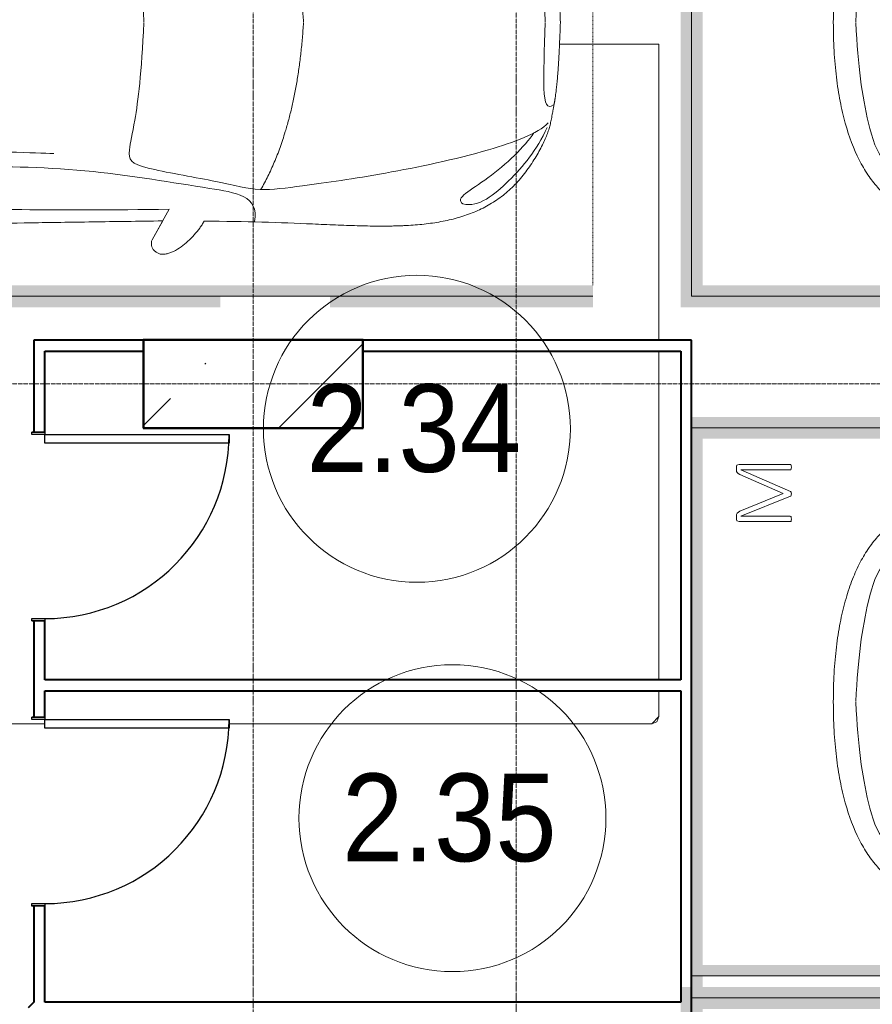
# Model space of a CAD drawing. Header units: millimetres. Extents: x -135639 to 224623, y -383017 to -59102.
# Tile 79 of 256: x 58730 to 62619, y -356445 to -351954. Entities that reach past the tile are written whole.
import ezdxf

# ---------------------------------------------------------------- set-up
doc = ezdxf.new("R2010")
doc.units = ezdxf.units.MM
for name, pattern in [('Линия сетки', [25, 20, -2.5, 0, -2.5]), ('Невидимые', [5, 3, -2]), ('Штрих_3_3_', [6, 3, -3])]:
    doc.linetypes.add(name, pattern=pattern)
for name, color, linetype, lineweight in [('A-000-M_MASS', 7, 'Continuous', 18), ('A-010-A_ROOM', 7, 'Continuous', 20), ('A-200-M_WALL_INT', 7, 'Continuous', 18), ('A-325-M_DOOR', 7, 'Continuous', 18), ('A-325-M_DOOR__FRAME', 7, 'Continuous', 30), ('A-325-M_DOOR_PANEL', 7, 'Continuous', 30), ('C-953-M_PARKING', 7, 'Continuous', 18), ('C-953-MH_PARKING', 7, 'Невидимые', 18), ('S-160-M_FOUND', 7, 'Continuous', 18), ('S-280-M_COLUMN', 7, 'Continuous', 18), ('Z-030-M_GRID', 7, 'Continuous', 9)]:
    doc.layers.add(name, color=color, linetype=linetype, lineweight=lineweight)
doc.styles.add('Arial_2', font='arial.ttf', dxfattribs={"width": 0.9, "height": 400})

# ---------------------------------------------------------------- blocks, each defined once
blk = doc.blocks.new('A_PAR_Parking - M-V4-B2_-11_400_')
at = {"layer": 'C-953-M_PARKING', "true_color": 0xf7f9fb}
blk.add_hatch(color=7, dxfattribs=at).paths.add_polyline_path([(-1300, -2579.7), (-1300, -2650), (-1200, -2650), (-1200, 2600), (1200, 2600), (1200, -2650), (1300, -2650), (1300, 2700), (-1300, 2700), (-1300, -1886.4)])
at = {"layer": 'A-000-M_MASS', "color": 253, "true_color": 0xaaaaaa}
for points, knots in [([(0, 2003.8), (-45, 2003.7), (-131.8, 2001.4), (-251.9, 1990.7), (-361.8, 1973.6), (-494.8, 1942.4), (-606.8, 1899.6), (-686.2, 1853.3), (-726.1, 1824.5), (-753.4, 1801.8), (-773.8, 1781.9), (-788.8, 1765.5), (-799.4, 1753.1), (-809.5, 1740.4), (-818.9, 1727.5), (-827.7, 1714.4), (-836.1, 1701.2), (-843.9, 1687.9), (-851.2, 1674.4), (-857.9, 1660.8), (-864.3, 1647.2), (-870.2, 1633.6), (-875.7, 1619.8), (-880.7, 1606), (-885.4, 1592.2), (-889.8, 1578.4), (-893.7, 1564.6), (-897.4, 1550.8), (-900.7, 1537.2), (-903.9, 1523.6), (-906.6, 1510.1), (-909.2, 1496.6), (-911.6, 1483.4), (-913.8, 1470.2), (-915.7, 1457.2), (-917.5, 1444.4), (-919.2, 1431.8), (-920.9, 1419.4), (-922.8, 1403.2), (-925.1, 1383.5), (-927.6, 1360.8), (-929.8, 1338.8), (-931.7, 1317.6), (-934, 1290), (-936.3, 1256.7), (-938.2, 1217.6), (-939.4, 1178.6), (-940, 1138.8), (-940, 1097.3), (-939.6, 1053.4), (-938.7, 1006.6), (-937.5, 956.3), (-936, 902.1), (-934.3, 843.5), (-932.5, 780), (-929.8, 688.2), (-926.5, 558.6), (-922.7, 375.9), (-918.9, 163.4), (-914.9, -81.7), (-911.4, -315.4), (-908.5, -521.3), (-906.9, -630.9), (-906.1, -687.4)], [0, 0, 0, 0, 0.02381, 0.047619, 0.071429, 0.095238, 0.142857, 0.166667, 0.178571, 0.190476, 0.202381, 0.208333, 0.214286, 0.220238, 0.22619, 0.232143, 0.238095, 0.244048, 0.25, 0.255952, 0.261905, 0.267857, 0.27381, 0.279762, 0.285714, 0.291667, 0.297619, 0.303571, 0.309524, 0.315476, 0.321429, 0.327381, 0.333333, 0.339286, 0.345238, 0.35119, 0.357143, 0.363095, 0.369048, 0.380952, 0.392857, 0.404762, 0.416667, 0.428571, 0.452381, 0.47619, 0.5, 0.52381, 0.547619, 0.571429, 0.595238, 0.619048, 0.642857, 0.666667, 0.690476, 0.714286, 0.761905, 0.809524, 0.857143, 0.904762, 0.952381, 0.97619, 1, 1, 1, 1]), ([(906.1, -687.4), (906.9, -630.9), (908.5, -521.3), (910.7, -366.9), (912.8, -221.9), (915.6, -40.8), (918.9, 163.4), (922.7, 375.9), (926.5, 558.6), (929.8, 688.2), (932.5, 780), (935, 864.7), (937.7, 958.2), (939.4, 1038.8), (940, 1097.3), (940, 1138.8), (939.4, 1178.6), (938.2, 1217.6), (936.6, 1250.1), (934.9, 1276.7), (932.9, 1303.6), (930.5, 1331.5), (927.6, 1360.8), (925.1, 1383.5), (922.8, 1403.2), (920.9, 1419.4), (919.2, 1431.8), (917.5, 1444.4), (915.7, 1457.2), (913.8, 1470.2), (911.6, 1483.4), (909.2, 1496.6), (906.6, 1510.1), (903.9, 1523.6), (900.7, 1537.2), (897.4, 1550.8), (893.7, 1564.6), (889.8, 1578.4), (885.4, 1592.2), (880.7, 1606), (875.7, 1619.8), (870.2, 1633.6), (864.3, 1647.2), (857.9, 1660.8), (851.2, 1674.4), (843.9, 1687.9), (836.1, 1701.2), (827.7, 1714.4), (818.9, 1727.5), (809.5, 1740.4), (799.4, 1753.1), (788.8, 1765.5), (773.8, 1781.9), (753.4, 1801.8), (726.1, 1824.5), (686.2, 1853.3), (629.5, 1886.4), (550.8, 1921), (461.5, 1950.2), (361.8, 1973.6), (251.9, 1990.7), (131.8, 2001.4), (45, 2003.7), (0, 2003.8)], [0, 0, 0, 0, 0.02381, 0.047619, 0.071429, 0.095238, 0.142857, 0.190476, 0.238095, 0.285714, 0.309524, 0.333333, 0.380952, 0.428571, 0.452381, 0.47619, 0.5, 0.52381, 0.547619, 0.559524, 0.571429, 0.595238, 0.607143, 0.619048, 0.630952, 0.636905, 0.642857, 0.64881, 0.654762, 0.660714, 0.666667, 0.672619, 0.678571, 0.684524, 0.690476, 0.696429, 0.702381, 0.708333, 0.714286, 0.720238, 0.72619, 0.732143, 0.738095, 0.744048, 0.75, 0.755952, 0.761905, 0.767857, 0.77381, 0.779762, 0.785714, 0.791667, 0.797619, 0.809524, 0.821429, 0.833333, 0.857143, 0.880952, 0.904762, 0.928571, 0.952381, 0.97619, 1, 1, 1, 1]), ([(-643, 1534.6), (-731.6, 1765.4), (-468.2, 1854.8), (-203.3, 1891), (-1.9, 1901.6)], [0, 0, 0, 0, 0.867049, 1.684227, 1.684227, 1.684227, 1.684227]), ([(643, 1534.6), (731.6, 1765.4), (468.2, 1854.8), (203.3, 1891), (1.9, 1901.6)], [0, 0, 0, 0, 0.867049, 1.684227, 1.684227, 1.684227, 1.684227])]:
    blk.add_open_spline(points, degree=3, knots=knots, dxfattribs=at)
at = {"layer": 'C-953-M_PARKING', "color": 253, "true_color": 0xaaaaaa}
for p, q in [((1250, 2650), (-1250, 2650)), ((-1250, 2650), (-1250, -2650)), ((1250, -2650), (1250, 2650))]:
    blk.add_line(p, q, dxfattribs=at)
blk = doc.blocks.new('A_PAR_Parking - M-V2-B2_-11_400_')
at = {"layer": 'C-953-M_PARKING', "true_color": 0xf7f9fb}
blk.add_hatch(color=7, dxfattribs=at).paths.add_polyline_path([(-50, 2650), (-1300, 2650), (-1300, 2600), (-1250, 2600), (-1250, 1600), (-1300, 1600), (-1300, -1350), (-1250, -1350), (-1250, -2350), (-1300, -2350), (-1300, -2650), (-1200, -2650), (-1200, 2600), (1200, 2600), (1200, -2650), (1300, -2650), (1300, 2650), (80.9, 2650)])
at = {"layer": 'A-000-M_MASS', "color": 253, "true_color": 0xaaaaaa}
for points, knots in [([(0, 2003.8), (-45, 2003.7), (-131.8, 2001.4), (-251.9, 1990.7), (-361.8, 1973.6), (-494.8, 1942.4), (-606.8, 1899.6), (-686.2, 1853.3), (-726.1, 1824.5), (-753.4, 1801.8), (-773.8, 1781.9), (-788.8, 1765.5), (-799.4, 1753.1), (-809.5, 1740.4), (-818.9, 1727.5), (-827.7, 1714.4), (-836.1, 1701.2), (-843.9, 1687.9), (-851.2, 1674.4), (-857.9, 1660.8), (-864.3, 1647.2), (-870.2, 1633.6), (-875.7, 1619.8), (-880.7, 1606), (-885.4, 1592.2), (-889.8, 1578.4), (-893.7, 1564.6), (-897.4, 1550.8), (-900.7, 1537.2), (-903.9, 1523.6), (-906.6, 1510.1), (-909.2, 1496.6), (-911.6, 1483.4), (-913.8, 1470.2), (-915.7, 1457.2), (-917.5, 1444.4), (-919.2, 1431.8), (-920.9, 1419.4), (-922.8, 1403.2), (-925.1, 1383.5), (-927.6, 1360.8), (-929.8, 1338.8), (-931.7, 1317.6), (-934, 1290), (-936.3, 1256.7), (-938.2, 1217.6), (-939.4, 1178.6), (-940, 1138.8), (-940, 1097.3), (-939.6, 1053.4), (-938.7, 1006.6), (-937.5, 956.3), (-936, 902.1), (-934.3, 843.5), (-932.5, 780), (-929.8, 688.2), (-926.5, 558.6), (-922.7, 375.9), (-918.9, 163.4), (-914.9, -81.7), (-911.4, -315.4), (-908.5, -521.3), (-906.9, -630.9), (-906.1, -687.4)], [0, 0, 0, 0, 0.02381, 0.047619, 0.071429, 0.095238, 0.142857, 0.166667, 0.178571, 0.190476, 0.202381, 0.208333, 0.214286, 0.220238, 0.22619, 0.232143, 0.238095, 0.244048, 0.25, 0.255952, 0.261905, 0.267857, 0.27381, 0.279762, 0.285714, 0.291667, 0.297619, 0.303571, 0.309524, 0.315476, 0.321429, 0.327381, 0.333333, 0.339286, 0.345238, 0.35119, 0.357143, 0.363095, 0.369048, 0.380952, 0.392857, 0.404762, 0.416667, 0.428571, 0.452381, 0.47619, 0.5, 0.52381, 0.547619, 0.571429, 0.595238, 0.619048, 0.642857, 0.666667, 0.690476, 0.714286, 0.761905, 0.809524, 0.857143, 0.904762, 0.952381, 0.97619, 1, 1, 1, 1]), ([(906.1, -687.4), (906.9, -630.9), (908.5, -521.3), (910.7, -366.9), (912.8, -221.9), (915.6, -40.8), (918.9, 163.4), (922.7, 375.9), (926.5, 558.6), (929.8, 688.2), (932.5, 780), (935, 864.7), (937.7, 958.2), (939.4, 1038.8), (940, 1097.3), (940, 1138.8), (939.4, 1178.6), (938.2, 1217.6), (936.6, 1250.1), (934.9, 1276.7), (932.9, 1303.6), (930.5, 1331.5), (927.6, 1360.8), (925.1, 1383.5), (922.8, 1403.2), (920.9, 1419.4), (919.2, 1431.8), (917.5, 1444.4), (915.7, 1457.2), (913.8, 1470.2), (911.6, 1483.4), (909.2, 1496.6), (906.6, 1510.1), (903.9, 1523.6), (900.7, 1537.2), (897.4, 1550.8), (893.7, 1564.6), (889.8, 1578.4), (885.4, 1592.2), (880.7, 1606), (875.7, 1619.8), (870.2, 1633.6), (864.3, 1647.2), (857.9, 1660.8), (851.2, 1674.4), (843.9, 1687.9), (836.1, 1701.2), (827.7, 1714.4), (818.9, 1727.5), (809.5, 1740.4), (799.4, 1753.1), (788.8, 1765.5), (773.8, 1781.9), (753.4, 1801.8), (726.1, 1824.5), (686.2, 1853.3), (629.5, 1886.4), (550.8, 1921), (461.5, 1950.2), (361.8, 1973.6), (251.9, 1990.7), (131.8, 2001.4), (45, 2003.7), (0, 2003.8)], [0, 0, 0, 0, 0.02381, 0.047619, 0.071429, 0.095238, 0.142857, 0.190476, 0.238095, 0.285714, 0.309524, 0.333333, 0.380952, 0.428571, 0.452381, 0.47619, 0.5, 0.52381, 0.547619, 0.559524, 0.571429, 0.595238, 0.607143, 0.619048, 0.630952, 0.636905, 0.642857, 0.64881, 0.654762, 0.660714, 0.666667, 0.672619, 0.678571, 0.684524, 0.690476, 0.696429, 0.702381, 0.708333, 0.714286, 0.720238, 0.72619, 0.732143, 0.738095, 0.744048, 0.75, 0.755952, 0.761905, 0.767857, 0.77381, 0.779762, 0.785714, 0.791667, 0.797619, 0.809524, 0.821429, 0.833333, 0.857143, 0.880952, 0.904762, 0.928571, 0.952381, 0.97619, 1, 1, 1, 1]), ([(-643, 1534.6), (-731.6, 1765.4), (-468.2, 1854.8), (-203.3, 1891), (-1.9, 1901.6)], [0, 0, 0, 0, 0.867049, 1.684227, 1.684227, 1.684227, 1.684227]), ([(643, 1534.6), (731.6, 1765.4), (468.2, 1854.8), (203.3, 1891), (1.9, 1901.6)], [0, 0, 0, 0, 0.867049, 1.684227, 1.684227, 1.684227, 1.684227])]:
    blk.add_open_spline(points, degree=3, knots=knots, dxfattribs=at)
at = {"layer": 'C-953-M_PARKING', "color": 253, "true_color": 0xaaaaaa}
for p, q in [((1250, 2650), (-1250, 2650)), ((-1250, 2650), (-1250, -2650)), ((1250, -2650), (1250, 2650)), ((825.8, 2443.3), (822.1, 2433.8)), ((822.1, 2433.8), (822.1, 2200.1)), ((833.1, 2445.9), (825.8, 2443.3)), ((846, 2445.9), (833.1, 2445.9)), ((854.6, 2444.9), (846, 2445.9)), ((846.5, 2200.1), (846.5, 2425.3)), ((846.5, 2425.3), (938, 2198.7)), ((861.1, 2441.8), (854.6, 2444.9)), ((865.9, 2436.9), (861.1, 2441.8)), ((869.4, 2430.3), (865.9, 2436.9)), ((950, 2231.9), (869.4, 2430.3)), ((1037.2, 2429.5), (950, 2231.9)), ((959.7, 2198.7), (1058.6, 2425.3)), ((1041.4, 2437.3), (1037.2, 2429.5)), ((1046.1, 2442.4), (1041.4, 2437.3)), ((1051.3, 2445.1), (1046.1, 2442.4)), ((1057.5, 2445.9), (1051.3, 2445.1)), ((1071.8, 2445.9), (1057.5, 2445.9)), ((1058.6, 2425.3), (1058.6, 2200.1)), ((1075.5, 2445.3), (1071.8, 2445.9)), ((1071.8, 2445.9), (1075.5, 2445.3)), ((1079, 2443.3), (1075.5, 2445.3)), ((1075.5, 2445.3), (1079, 2443.3)), ((1081.6, 2439.5), (1079, 2443.3)), ((1079, 2443.3), (1081.6, 2439.5)), ((1082.7, 2433.8), (1081.6, 2439.5)), ((1082.7, 2200.1), (1082.7, 2433.8)), ((822.1, 2200.1), (822.6, 2197.9)), ((822.6, 2197.9), (824.5, 2196.4)), ((824.5, 2196.4), (822.6, 2197.9)), ((824.5, 2196.4), (828.2, 2195.4)), ((828.2, 2195.4), (824.5, 2196.4)), ((828.2, 2195.4), (833.8, 2195)), ((833.8, 2195), (839.8, 2195.4)), ((839.8, 2195.4), (843.6, 2196.4)), ((843.6, 2196.4), (839.8, 2195.4)), ((843.6, 2196.4), (845.7, 2197.9)), ((845.7, 2197.9), (843.6, 2196.4)), ((845.7, 2197.9), (846.5, 2200.1)), ((938, 2198.7), (939, 2197.3)), ((939, 2197.3), (938, 2198.7)), ((939, 2197.3), (941, 2196.1)), ((941, 2196.1), (939, 2197.3)), ((941, 2196.1), (944.2, 2195.3)), ((944.2, 2195.3), (941, 2196.1)), ((944.2, 2195.3), (948.9, 2195)), ((948.9, 2195), (944.2, 2195.3)), ((948.9, 2195), (953.2, 2195.3)), ((953.2, 2195.3), (948.9, 2195)), ((953.2, 2195.3), (956.4, 2196.1)), ((956.4, 2196.1), (953.2, 2195.3)), ((956.4, 2196.1), (958.5, 2197.3)), ((958.5, 2197.3), (956.4, 2196.1)), ((958.5, 2197.3), (959.7, 2198.7)), ((959.7, 2198.7), (958.5, 2197.3)), ((1058.6, 2200.1), (1059.2, 2197.9)), ((1059.2, 2197.9), (1061.1, 2196.4)), ((1061.1, 2196.4), (1059.2, 2197.9)), ((1061.1, 2196.4), (1064.9, 2195.4)), ((1064.9, 2195.4), (1061.1, 2196.4)), ((1064.9, 2195.4), (1070.4, 2195)), ((1070.4, 2195), (1076.3, 2195.4)), ((1076.3, 2195.4), (1080, 2196.4)), ((1080, 2196.4), (1076.3, 2195.4)), ((1080, 2196.4), (1082.1, 2197.9)), ((1082.1, 2197.9), (1080, 2196.4)), ((1082.1, 2197.9), (1082.7, 2200.1)), ((1082.7, 2200.1), (1082.1, 2197.9))]:
    blk.add_line(p, q, dxfattribs=at)
blk = doc.blocks.new('A_PAR_Parking - M_Зависимые-2561933-B2_-11_400_')
at = {"layer": 'C-953-M_PARKING', "true_color": 0xf7f9fb}
blk.add_hatch(color=7, dxfattribs=at).paths.add_polyline_path([(-1300, -2650), (-1200, -2650), (-1200, 2600), (1200, 2600), (1200, -2650), (1300, -2650), (1300, 2700), (-1300, 2700), (-1300, 2650), (-1250, 2648.1), (-1250, 2150), (-1300, 2150), (-1300, -950), (-1250, -950), (-1250, -1450), (-1300, -1450), (-1300, -2204.7)])
at = {"layer": 'A-000-M_MASS', "color": 253, "true_color": 0xaaaaaa}
for p in [(-853.2, -716.7), (-906.1, -687.4)]:
    blk.add_line(p, (-993.1, -639.1), dxfattribs=at)
blk.add_arc((-1010.2, -677.7), 42.2, 66.0695, 136.5816, dxfattribs=at)
for points, knots in [([(0, 2003.8), (-45, 2003.7), (-131.8, 2001.4), (-251.9, 1990.7), (-361.8, 1973.6), (-494.8, 1942.4), (-606.8, 1899.6), (-686.2, 1853.3), (-726.1, 1824.5), (-753.4, 1801.8), (-773.8, 1781.9), (-788.8, 1765.5), (-799.4, 1753.1), (-809.5, 1740.4), (-818.9, 1727.5), (-827.7, 1714.4), (-836.1, 1701.2), (-843.9, 1687.9), (-851.2, 1674.4), (-857.9, 1660.8), (-864.3, 1647.2), (-870.2, 1633.6), (-875.7, 1619.8), (-880.7, 1606), (-885.4, 1592.2), (-889.8, 1578.4), (-893.7, 1564.6), (-897.4, 1550.8), (-900.7, 1537.2), (-903.9, 1523.6), (-906.6, 1510.1), (-909.2, 1496.6), (-911.6, 1483.4), (-913.8, 1470.2), (-915.7, 1457.2), (-917.5, 1444.4), (-919.2, 1431.8), (-920.9, 1419.4), (-922.8, 1403.2), (-925.1, 1383.5), (-927.6, 1360.8), (-929.8, 1338.8), (-931.7, 1317.6), (-934, 1290), (-936.3, 1256.7), (-938.2, 1217.6), (-939.4, 1178.6), (-940, 1138.8), (-940, 1097.3), (-939.6, 1053.4), (-938.7, 1006.6), (-937.5, 956.3), (-936, 902.1), (-934.3, 843.5), (-932.5, 780), (-929.8, 688.2), (-926.5, 558.6), (-922.7, 375.9), (-918.9, 163.4), (-914.9, -81.7), (-911.4, -315.4), (-908.5, -521.3), (-906.9, -630.9), (-906.1, -687.4)], [0, 0, 0, 0, 0.02381, 0.047619, 0.071429, 0.095238, 0.142857, 0.166667, 0.178571, 0.190476, 0.202381, 0.208333, 0.214286, 0.220238, 0.22619, 0.232143, 0.238095, 0.244048, 0.25, 0.255952, 0.261905, 0.267857, 0.27381, 0.279762, 0.285714, 0.291667, 0.297619, 0.303571, 0.309524, 0.315476, 0.321429, 0.327381, 0.333333, 0.339286, 0.345238, 0.35119, 0.357143, 0.363095, 0.369048, 0.380952, 0.392857, 0.404762, 0.416667, 0.428571, 0.452381, 0.47619, 0.5, 0.52381, 0.547619, 0.571429, 0.595238, 0.619048, 0.642857, 0.666667, 0.690476, 0.714286, 0.761905, 0.809524, 0.857143, 0.904762, 0.952381, 0.97619, 1, 1, 1, 1]), ([(906.1, -687.4), (906.9, -630.9), (908.5, -521.3), (910.7, -366.9), (912.8, -221.9), (915.6, -40.8), (918.9, 163.4), (922.7, 375.9), (926.5, 558.6), (929.8, 688.2), (932.5, 780), (935, 864.7), (937.7, 958.2), (939.4, 1038.8), (940, 1097.3), (940, 1138.8), (939.4, 1178.6), (938.2, 1217.6), (936.6, 1250.1), (934.9, 1276.7), (932.9, 1303.6), (930.5, 1331.5), (927.6, 1360.8), (925.1, 1383.5), (922.8, 1403.2), (920.9, 1419.4), (919.2, 1431.8), (917.5, 1444.4), (915.7, 1457.2), (913.8, 1470.2), (911.6, 1483.4), (909.2, 1496.6), (906.6, 1510.1), (903.9, 1523.6), (900.7, 1537.2), (897.4, 1550.8), (893.7, 1564.6), (889.8, 1578.4), (885.4, 1592.2), (880.7, 1606), (875.7, 1619.8), (870.2, 1633.6), (864.3, 1647.2), (857.9, 1660.8), (851.2, 1674.4), (843.9, 1687.9), (836.1, 1701.2), (827.7, 1714.4), (818.9, 1727.5), (809.5, 1740.4), (799.4, 1753.1), (788.8, 1765.5), (773.8, 1781.9), (753.4, 1801.8), (726.1, 1824.5), (686.2, 1853.3), (629.5, 1886.4), (550.8, 1921), (461.5, 1950.2), (361.8, 1973.6), (251.9, 1990.7), (131.8, 2001.4), (45, 2003.7), (0, 2003.8)], [0, 0, 0, 0, 0.02381, 0.047619, 0.071429, 0.095238, 0.142857, 0.190476, 0.238095, 0.285714, 0.309524, 0.333333, 0.380952, 0.428571, 0.452381, 0.47619, 0.5, 0.52381, 0.547619, 0.559524, 0.571429, 0.595238, 0.607143, 0.619048, 0.630952, 0.636905, 0.642857, 0.64881, 0.654762, 0.660714, 0.666667, 0.672619, 0.678571, 0.684524, 0.690476, 0.696429, 0.702381, 0.708333, 0.714286, 0.720238, 0.72619, 0.732143, 0.738095, 0.744048, 0.75, 0.755952, 0.761905, 0.767857, 0.77381, 0.779762, 0.785714, 0.791667, 0.797619, 0.809524, 0.821429, 0.833333, 0.857143, 0.880952, 0.904762, 0.928571, 0.952381, 0.97619, 1, 1, 1, 1]), ([(-908.3, -1105.9), (-792, -1130), (-753.2, -859.4), (-662.6, -332.1), (-655.4, 196.5), (-660.5, 684.2), (-662.6, 1068.4), (-763.9, 1442.7), (-816.5, 1156.9), (-841.5, 605.2), (-856.7, 17.5), (-856.5, -453.9), (-853.2, -716.7)], [0, 0, 0, 0, 1.013953, 2.476159, 4.172855, 5.704608, 7.082231, 8.244161, 9.589947, 11.154659, 12.917121, 14.362976, 14.362976, 14.362976, 14.362976]), ([(-459.4, -2446), (-507.5, -2397.9), (-600.9, -2146.6), (-695.8, -1683.9), (-743.6, -1354.1), (-774.1, -1106.3), (-734.1, -996.4), (-659.8, -552.2), (-618, -522.3), (-447.3, -564.9), (-233.6, -590.3), (-1.9, -601.6)], [0, 0, 0, 0, 0.884172, 2.058368, 3.212407, 3.977765, 4.871213, 5.547774, 6.288901, 6.772879, 7.454401, 7.454401, 7.454401, 7.454401]), ([(459.4, -2446), (507.5, -2397.9), (600.9, -2146.6), (695.8, -1683.9), (743.6, -1354.1), (774.1, -1106.3), (734.1, -996.4), (659.8, -552.2), (618, -522.3), (447.3, -564.9), (233.6, -590.3), (1.9, -601.6)], [0, 0, 0, 0, 0.884172, 2.058368, 3.212407, 3.977765, 4.871213, 5.547774, 6.288901, 6.772879, 7.454401, 7.454401, 7.454401, 7.454401]), ([(-1040.9, -648.7), (-1044.8, -652.2), (-1049.7, -657.8), (-1054.1, -666.1), (-1056.4, -672.8), (-1057.9, -679.9), (-1058.6, -689.7), (-1057.4, -702.8), (-1052.9, -719.4), (-1043.2, -742.4), (-1025.9, -770.7), (-999.5, -802.9), (-970.5, -831.6), (-944.5, -852.7), (-923.4, -867.2), (-912.9, -873.5), (-907.6, -876.4)], [0, 0, 0, 0, 0.066667, 0.1, 0.133333, 0.166667, 0.2, 0.266667, 0.333333, 0.4, 0.533333, 0.65, 0.766667, 0.883333, 0.941667, 1, 1, 1, 1]), ([(-907.6, -876.4), (-907.6, -970.2), (-910.8, -1145), (-918.8, -1336.6), (-924.8, -1476.4), (-927.8, -1558.8), (-929.3, -1621.9), (-929.8, -1660.3), (-929.9, -1690.3), (-929.8, -1712.5), (-929.5, -1734.4), (-929, -1756), (-928.2, -1777.3), (-926.9, -1805.3), (-924.7, -1839.6), (-921, -1879.7), (-916.1, -1918.7), (-909.8, -1956.8), (-902.2, -1993.9), (-893.1, -2030.1), (-882.3, -2065.3), (-869.9, -2099.5), (-855.6, -2132.7), (-839.5, -2164.7), (-821.4, -2195.7), (-801.3, -2225.4), (-771.5, -2263.5), (-728.6, -2307.9), (-667.7, -2355.8), (-604, -2396.4), (-554, -2422.5), (-519.1, -2437.8), (-496.1, -2446.4), (-474.3, -2452.9), (-452.2, -2458.2), (-432, -2462.2), (-414, -2465.5), (-401.8, -2467.8), (-391.4, -2469.7), (-383.1, -2471.3), (-375.8, -2472.6), (-369.6, -2473.7), (-364.7, -2474.5), (-359.6, -2475.4), (-354.3, -2476.2), (-348.8, -2477.1), (-342.9, -2477.9), (-336.8, -2478.8), (-328.3, -2480), (-317.9, -2481.3), (-305.4, -2482.8), (-293.3, -2484.2), (-280.2, -2485.5), (-266.2, -2486.8), (-251.1, -2488.2), (-234.9, -2489.5), (-217.6, -2490.8), (-199, -2492.1), (-179.2, -2493.3), (-158.1, -2494.6), (-135.4, -2495.8), (-111.4, -2496.9), (-85.9, -2498), (-49.5, -2499.5), (-19.9, -2500.5), (0.9, -2501.1)], [0, 0, 0, 0, 0.081633, 0.163265, 0.204082, 0.244898, 0.265306, 0.285714, 0.295918, 0.306122, 0.316327, 0.326531, 0.336735, 0.346939, 0.367347, 0.387755, 0.408163, 0.428571, 0.44898, 0.469388, 0.489796, 0.510204, 0.530612, 0.55102, 0.571429, 0.591837, 0.612245, 0.653061, 0.693878, 0.734694, 0.77551, 0.795918, 0.816327, 0.836735, 0.857143, 0.877551, 0.887755, 0.897959, 0.903061, 0.908163, 0.913265, 0.915816, 0.918367, 0.920918, 0.923469, 0.92602, 0.928571, 0.931122, 0.933673, 0.938776, 0.942602, 0.946429, 0.950255, 0.954082, 0.957908, 0.961735, 0.965561, 0.969388, 0.973214, 0.977041, 0.980867, 0.984694, 0.98852, 0.992347, 1, 1, 1, 1]), ([(0.9, -2501.1), (14.8, -2500.7), (41.6, -2499.8), (79, -2498.3), (107.6, -2497.1), (129.2, -2496), (144.8, -2495.2), (159.7, -2494.4), (173.9, -2493.6), (187.6, -2492.8), (205, -2491.6), (221.3, -2490.5), (236.5, -2489.3), (247.5, -2488.4), (257.9, -2487.5), (267.8, -2486.6), (277.2, -2485.7), (289.3, -2484.5), (303.2, -2483), (315.9, -2481.5), (325.4, -2480.3), (332.1, -2479.4), (338.4, -2478.5), (344.6, -2477.7), (350.4, -2476.8), (357.8, -2475.6), (364.7, -2474.5), (371.2, -2473.4), (377.4, -2472.3), (384.7, -2471), (393, -2469.4), (403.4, -2467.5), (415.6, -2465.2), (429.1, -2462.7), (441.7, -2460.2), (453.5, -2457.8), (464.8, -2455.2), (475.8, -2452.4), (486.8, -2449.3), (501.5, -2444.6), (520.6, -2437.4), (546.8, -2425.9), (575.5, -2411.6), (605.9, -2394.8), (637.3, -2375.6), (679.2, -2347.3), (729.9, -2307.4), (781.3, -2254), (823.6, -2195.7), (857.7, -2132.6), (884.2, -2065.2), (910.5, -1970), (929.2, -1835.4), (931.7, -1681.2), (927.8, -1538.8), (921.6, -1386.8), (911.9, -1176.7), (907.6, -981.8), (907.6, -876.4)], [0, 0, 0, 0, 0.005102, 0.010204, 0.015306, 0.017857, 0.020408, 0.022959, 0.02551, 0.028061, 0.030612, 0.035714, 0.038265, 0.040816, 0.043367, 0.045918, 0.048469, 0.05102, 0.056122, 0.061224, 0.063776, 0.066327, 0.068878, 0.071429, 0.07398, 0.076531, 0.081633, 0.084184, 0.086735, 0.091837, 0.096939, 0.102041, 0.112245, 0.122449, 0.132653, 0.142857, 0.153061, 0.163265, 0.173469, 0.183673, 0.204082, 0.22449, 0.244898, 0.265306, 0.285714, 0.306122, 0.346939, 0.387755, 0.428571, 0.469388, 0.510204, 0.55102, 0.632653, 0.72449, 0.770408, 0.816327, 0.908163, 1, 1, 1, 1]), ([(-828.4, -2057), (-802.6, -2015.7), (-728.3, -2173.2), (-566.1, -2339.3), (-504.9, -2380.6)], [0, 0, 0, 0, 0.497572, 1.022643, 1.022643, 1.022643, 1.022643]), ([(-479.6, -2441.4), (-586, -2391.8), (-718.7, -2282.7), (-847.3, -2127.6), (-828.4, -2057)], [0, 0, 0, 0, 0.53668, 1.024735, 1.024735, 1.024735, 1.024735])]:
    blk.add_open_spline(points, degree=3, knots=knots, dxfattribs=at)
for points, degree in [([(-599.3, -190.1), (-592, -24.4), (-575.2, 588.2), (-560, 1389.4)], 3), ([(-1.9, -1329.8), (-478.1, -1299.2), (-761.9, -1135.3)], 2), ([(1.9, -1329.8), (478.1, -1299.2), (761.9, -1135.3)], 2), ([(-376.2, -2469.9), (-425, -2411.7), (-256.6, -2425), (-1.9, -2431.6)], 3), ([(376.2, -2469.9), (425, -2411.7), (256.6, -2425), (1.9, -2431.6)], 3)]:
    blk.add_open_spline(points, degree=degree, dxfattribs=at)
at = {"layer": 'C-953-M_PARKING', "color": 253, "true_color": 0xaaaaaa}
blk.add_line((-1250, 2650), (-1250, -2650), dxfattribs=at)
at = {"layer": 'C-953-MH_PARKING', "color": 253, "linetype": 'Штрих_3_3_', "true_color": 0xaaaaaa}
blk.add_line((-1200, -2650), (1200, -2650), dxfattribs=at)
blk = doc.blocks.new('101_Дверь_Однопольная - _ПЧ_800х2000_ПХА_Пр-4228279-B2_-11_400_')
at = {"layer": 'A-325-M_DOOR', "color": 253, "lineweight": 30, "true_color": 0xaaaaaa}
for p, q in [((-431, 25), (-430, 25)), ((-431, -35), (-431, 25)), ((-430, 25), (-430, -35)), ((430, -35), (430, 25)), ((430, 25), (431, 25)), ((431, 25), (431, -35)), ((-430, -35), (-431, -35)), ((431, -35), (430, -35))]:
    blk.add_line(p, q, dxfattribs=at)
at = {"layer": 'A-325-M_DOOR__FRAME', "color": 253, "true_color": 0xaaaaaa}
for p, q in [((-430, 25), (-420, 25)), ((-430, -35), (-430, 25)), ((-420, 25), (-420, -15)), ((420, 25), (430, 25)), ((420, -15), (420, 25)), ((430, 25), (430, -35)), ((-419, -35), (-430, -35)), ((-420, -15), (-419, -15)), ((-419, -15), (-419, -35)), ((419, -15), (420, -15)), ((419, -35), (419, -15)), ((430, -35), (419, -35))]:
    blk.add_line(p, q, dxfattribs=at)
at = {"layer": 'A-325-M_DOOR_PANEL', "color": 253, "true_color": 0xaaaaaa}
for p, q in [((-420, 865), (-380, 865)), ((-420, 25), (-420, 865)), ((-380, 865), (-380, 25)), ((-380, 25), (-420, 25))]:
    blk.add_line(p, q, dxfattribs=at)
blk.add_arc((-420, 25), 840, 0, 90, dxfattribs=at)
blk = doc.blocks.new('135_SLK_GD_AR_rvt-1-B2_-11_400_')
at = {"layer": 'A-200-M_WALL_INT', "color": 253, "lineweight": 40, "true_color": 0xaaaaaa}
for p, q in [((67850, 8300), (67350, 8300)), ((67350, 8300), (67350, 8250)), ((68852, 8302), (67848, 8302)), ((67848, 8302), (67848, 8300)), ((67850, 8300), (67848, 8300)), ((67848, 8300), (67848, 7900)), ((70300, 8300), (68850, 8300)), ((68852, 8300), (68852, 8302)), ((68852, 7898), (68852, 8300)), ((70350, 8300), (70300, 8300)), ((70350, 2800), (70350, 8300)), ((67350, 8250), (67350, 7881)), ((67400, 7881), (67400, 8250)), ((67400, 8250), (67850, 8250)), ((68850, 8250), (70300, 8250)), ((70300, 8250), (70300, 6750)), ((67848, 7900), (67848, 7898)), ((67848, 7898), (68850, 7898)), ((68850, 7898), (68852, 7898)), ((67350, 7019), (67350, 6581)), ((67400, 6750), (67400, 7019)), ((70300, 6750), (67400, 6750)), ((67400, 6581), (67400, 6700)), ((67400, 6700), (70300, 6700)), ((70300, 6700), (70300, 5280)), ((67350, 5719), (67350, 5280)), ((67400, 5280), (67400, 5719)), ((67350, 5280), (67324.1, 5254.1)), ((70300, 5280), (67400, 5280))]:
    blk.add_line(p, q, dxfattribs=at)
at = {"layer": 'A-325-M_DOOR', "color": 253, "lineweight": 18, "true_color": 0xaaaaaa, "rotation": 269.9999999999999}
for p in [(67375, 7450), (67375, 6150)]:
    blk.add_blockref('101_Дверь_Однопольная - _ПЧ_800х2000_ПХА_Пр-4228279-B2_-11_400_', p, dxfattribs=at)
at = {"layer": 'C-953-M_PARKING', "color": 253, "lineweight": 18, "true_color": 0xaaaaaa, "rotation": 89.99999999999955}
for name, p in [('A_PAR_Parking - M_Зависимые-2561933-B2_-11_400_', (67250, 9750)), ('A_PAR_Parking - M-V4-B2_-11_400_', (73000, 9750)), ('A_PAR_Parking - M-V2-B2_-11_400_', (73000, 6650)), ('A_PAR_Parking - M-V4-B2_-11_400_', (73000, 4050))]:
    blk.add_blockref(name, p, dxfattribs=at)
blk = doc.blocks.new('Бетон-Прямоугольная-Колонна - CLM_Подземные этажи_В40-400х1000-V256-B2_-11_400_')
at = {"layer": 'S-280-M_COLUMN', "lineweight": 9, "true_color": 0xaaaaaa}
h = blk.add_hatch(dxfattribs=at)
h.set_pattern_fill('FP_133', color=253, style=0, pattern_type=2)
h.set_pattern_definition([(135, (8100, -68350), (-628.618, -628.618), []), (135, (8100, -67721.4), (-628.618, -628.618), [1111.25, -222.25, 6.706, -215.544])])
h.paths.add_polyline_path([(200, 500), (-200, 500), (-200, -500), (200, -500), (200, 311.5)])
at = {"layer": 'S-280-M_COLUMN', "color": 253, "lineweight": 40, "true_color": 0xaaaaaa}
for p, q in [((200, 500), (-200, 500)), ((-200, 500), (-200, -500)), ((200, -500), (200, 500)), ((-200, -500), (200, -500))]:
    blk.add_line(p, q, dxfattribs=at)
blk = doc.blocks.new('135_SLK_GD_KR_rvt-1-B2_-11_400_')
at = {"layer": 'S-160-M_FOUND', "color": 253, "true_color": 0xaaaaaa}
for p, q in [((70200, 9650), (69747.3, 9650)), ((70200, 8300), (70200, 9650)), ((70200, 6750), (70200, 8249.8)), ((70200, 6582.7), (70200, 6700)), ((70167.9, 6550), (70200, 6582.7)), ((70190.5, 6559.5), (70167.9, 6550)), ((70200, 6582.7), (70190.5, 6559.5)), ((66500, 6550), (67400, 6550)), ((68240, 6550), (70167.9, 6550))]:
    blk.add_line(p, q, dxfattribs=at)
at = {"layer": 'S-280-M_COLUMN', "color": 253, "lineweight": 18, "true_color": 0xaaaaaa, "rotation": 269.9999999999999}
blk.add_blockref('Бетон-Прямоугольная-Колонна - CLM_Подземные этажи_В40-400х1000-V256-B2_-11_400_', (68350, 8100), dxfattribs=at)
blk = doc.blocks.new('050_Марка_Помещение - Номер-620969-B2_-11_400_')
at = {"layer": 'A-010-A_ROOM', "color": 253, "true_color": 0xaaaaaa}
blk.add_circle((0, 0), 3.5, dxfattribs=at)
blk = doc.blocks.new('-2 этаж')
at = {"layer": 'Z-030-M_GRID', "color": 253, "linetype": 'Линия сетки', "true_color": 0xaaaaaa}
for p, q in [((327442.3, -369624.2), (327442.3, -260673.2)), ((328642.3, -367088.3), (328642.3, -260672.8)), ((415043.2, -341827.3), (255413.4, -341827.3))]:
    blk.add_line(p, q, dxfattribs=at)
at = {"lineweight": 5}
for name in ['135_SLK_GD_KR_rvt-1-B2_-11_400_', '135_SLK_GD_AR_rvt-1-B2_-11_400_']:
    blk.add_blockref(name, (259092.3, -349927.3), dxfattribs=at)
at = {"layer": 'A-010-A_ROOM', "color": 253, "true_color": 0xaaaaaa, "xscale": 199.9999999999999, "yscale": 199.9999999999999, "zscale": 199.9999999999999}
for p in [(328189.2, -342031.7), (328351.2, -343807.6)]:
    blk.add_blockref('050_Марка_Помещение - Номер-620969-B2_-11_400_', p, dxfattribs=at)
at = {"layer": 'A-010-A_ROOM', "color": 253, "lineweight": 9, "true_color": 0xaaaaaa, "char_height": 400, "width": 1212.151, "attachment_point": 1, "style": 'Arial_2'}
for s, insert in [('2.34', (327685.7, -341828.3)), ('2.35', (327847.6, -343604.2))]:
    blk.add_mtext(s, dxfattribs=dict(at, insert=insert))

msp = doc.modelspace()

# ---------------------------------------------------------------- block references
at = {"color": 0}
msp.add_blockref('-2 этаж', (-267647.8, -11788.6), dxfattribs=at)

doc.saveas('drawing.dxf')
